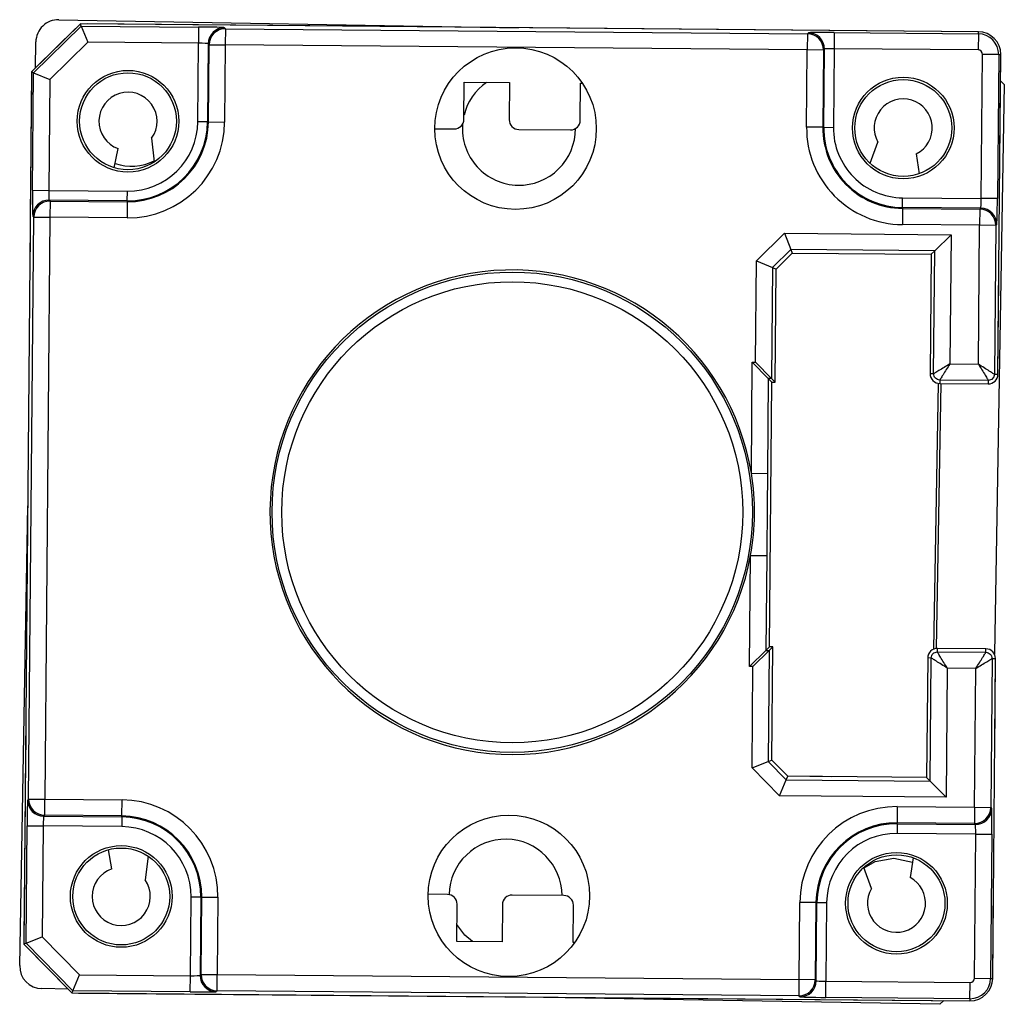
# Model space of a CAD drawing. Header units: millimetres. Extents: x 85 to 410, y 368 to 743.
# Tile 2 of 6: x 204.55 to 210.64, y 532.47 to 538.57. Entities that reach past the tile are written whole.
import ezdxf

# ---------------------------------------------------------------- set-up
doc = ezdxf.new("R2010")
doc.units = ezdxf.units.MM

msp = doc.modelspace()

# ---------------------------------------------------------------- linework, layer by layer
at = {"color": 7, "linetype": 'Continuous', "lineweight": 25}
for p, q in [((204.923, 538.5443), (204.6204, 538.247)), ((204.7895, 538.5703), (207.636, 538.5207)), ((204.9283, 538.5313), (204.923, 538.5443)), ((210.4828, 538.4958), (204.923, 538.5443)), ((210.4828, 538.4958), (204.9644, 538.544)), ((204.6333, 538.2415), (204.9283, 538.5313)), ((204.8935, 538.5153), (204.6499, 538.276)), ((204.9283, 538.5313), (205.6552, 538.525)), ((204.9283, 538.5313), (204.9688, 538.431)), ((205.6552, 538.525), (205.6543, 538.425)), ((205.8151, 538.5209), (205.821, 538.5148)), ((205.821, 538.5148), (205.8202, 538.4148)), ((205.821, 538.5148), (209.4244, 538.4834)), ((209.4244, 538.4834), (209.4235, 538.3834)), ((209.4244, 538.4834), (209.4304, 538.4893)), ((209.5904, 538.4907), (209.5895, 538.3907)), ((209.5904, 538.4907), (210.4827, 538.4829)), ((210.4827, 538.4829), (210.4818, 538.3829)), ((210.4827, 538.4829), (210.4828, 538.4958)), ((204.6443, 538.2704), (204.6471, 538.4328)), ((204.9688, 538.431), (204.7329, 538.1992)), ((205.6543, 538.425), (204.9688, 538.431)), ((205.65, 537.938), (205.6543, 538.425)), ((205.7143, 538.4218), (205.71, 537.9374)), ((205.7202, 538.4157), (205.7143, 538.4218)), ((205.716, 537.9374), (205.7202, 538.4157)), ((205.7202, 538.4157), (205.8202, 538.4148)), ((205.8202, 538.4148), (205.816, 537.9365)), ((209.4235, 538.3834), (205.8202, 538.4148)), ((209.4193, 537.9051), (209.4235, 538.3834)), ((209.5235, 538.3825), (209.4235, 538.3834)), ((209.5235, 538.3825), (209.5193, 537.9042)), ((209.5295, 538.3885), (209.5235, 538.3825)), ((209.5253, 537.9042), (209.5295, 538.3885)), ((209.5895, 538.3907), (209.5853, 537.9036)), ((210.4818, 538.3829), (209.5895, 538.3907)), ((210.5008, 537.4633), (210.5086, 538.3556)), ((210.6086, 538.3547), (210.5086, 538.3556)), ((210.6086, 538.3547), (210.6008, 537.4624)), ((210.6043, 536.3747), (210.6216, 538.3546)), ((210.6086, 538.3547), (210.6216, 538.3546)), ((210.6163, 537.7546), (210.6216, 538.3546)), ((204.6204, 538.247), (204.5733, 532.8472)), ((204.6333, 538.2415), (204.6204, 538.247)), ((204.627, 537.5146), (204.6333, 538.2415)), ((204.6333, 538.2415), (204.7329, 538.1992)), ((204.62, 538.2055), (204.6166, 537.807)), ((204.7329, 538.1992), (204.7269, 537.5137)), ((207.2979, 537.9536), (207.2999, 538.1836)), ((207.2999, 538.1836), (207.5799, 538.1811)), ((207.5799, 538.1811), (207.5779, 537.9511)), ((208.0179, 537.9473), (208.0199, 538.1773)), ((208.0199, 538.1773), (208.0307, 538.1772)), ((210.6434, 538.1681), (210.5819, 534.6435)), ((210.6201, 538.1922), (210.6434, 538.1681)), ((205.71, 537.9374), (205.65, 537.938)), ((205.71, 537.9374), (205.716, 537.9374)), ((205.716, 537.9374), (205.816, 537.9365)), ((207.1174, 537.8952), (207.2374, 537.8941)), ((207.6374, 537.8906), (207.9574, 537.8878)), ((209.5193, 537.9042), (209.4193, 537.9051)), ((209.5253, 537.9042), (209.5193, 537.9042)), ((209.5253, 537.9042), (209.5853, 537.9036)), ((205.364, 537.8368), (205.3802, 537.6895)), ((209.8121, 537.6812), (209.8609, 537.8112)), ((204.616, 537.747), (204.6127, 537.367)), ((205.133, 537.654), (205.1571, 537.7723)), ((210.0986, 537.7391), (210.1168, 537.6167)), ((204.627, 537.5146), (204.7269, 537.5137)), ((204.7269, 537.5137), (205.214, 537.5094)), ((205.2135, 537.4495), (205.214, 537.5094)), ((204.7292, 537.4537), (204.7351, 537.4477)), ((205.2135, 537.4495), (204.7292, 537.4537)), ((204.7351, 537.4477), (204.7342, 537.3477)), ((204.7351, 537.4477), (205.2134, 537.4435)), ((205.2134, 537.4435), (205.2125, 537.3435)), ((205.2135, 537.4495), (205.2134, 537.4435)), ((210.0133, 537.4076), (210.0138, 537.4676)), ((210.0138, 537.4676), (210.5008, 537.4633)), ((210.6008, 537.4624), (210.5008, 537.4633)), ((210.0132, 537.4016), (210.0124, 537.3016)), ((210.0133, 537.4076), (210.0132, 537.4016)), ((210.0132, 537.4016), (210.4915, 537.3974)), ((210.4976, 537.4033), (210.0133, 537.4076)), ((210.4915, 537.3974), (210.4907, 537.2974)), ((210.4915, 537.3974), (210.4976, 537.4033)), ((204.6028, 533.7452), (204.6342, 537.3485)), ((204.6342, 537.3485), (204.6283, 537.3546)), ((204.6342, 537.3485), (204.7342, 537.3477)), ((204.7342, 537.3477), (204.7028, 533.7443)), ((205.2125, 537.3435), (204.7342, 537.3477)), ((204.6122, 537.307), (204.6091, 536.957)), ((210.4907, 537.2974), (210.0124, 537.3016)), ((210.4832, 536.4374), (210.4907, 537.2974)), ((210.5907, 537.2966), (210.4907, 537.2974)), ((210.5907, 537.2966), (210.5826, 536.3749)), ((210.5967, 537.3025), (210.5907, 537.2966)), ((209.1087, 537.0781), (209.2815, 537.2479)), ((209.2815, 537.2479), (210.3135, 537.2389)), ((209.2815, 537.2479), (209.322, 537.1476)), ((210.3135, 537.2389), (210.2126, 537.1398)), ((210.3135, 537.2389), (210.3065, 536.4389)), ((209.322, 537.1476), (209.2083, 537.0359)), ((210.2126, 537.1398), (209.322, 537.1476)), ((209.322, 537.1476), (209.3308, 537.1258)), ((210.2126, 537.1398), (210.1908, 537.1183)), ((210.206, 536.3782), (210.2126, 537.1398)), ((209.1032, 536.4494), (209.1087, 537.0781)), ((209.1087, 537.0781), (209.2083, 537.0359)), ((209.2299, 537.0267), (209.3308, 537.1258)), ((209.3308, 537.1258), (209.6029, 537.1234)), ((209.3308, 537.1258), (210.1908, 537.1183)), ((210.1908, 537.1183), (210.1843, 536.3783)), ((209.2083, 537.0359), (209.2023, 536.3486)), ((209.2083, 537.0359), (209.2299, 537.0267)), ((209.2238, 536.3267), (209.2299, 537.0267)), ((210.6043, 536.3747), (210.6093, 536.9547)), ((209.0772, 535.762), (209.0832, 536.4496)), ((209.0832, 536.4496), (209.1032, 536.4494)), ((209.0832, 536.4496), (209.1823, 536.3488)), ((209.1032, 536.4494), (209.2023, 536.3486)), ((210.3065, 536.4389), (210.4832, 536.4374)), ((209.1823, 536.3488), (209.1772, 535.7611)), ((209.2023, 536.3486), (209.1823, 536.3488)), ((209.1823, 536.3488), (209.2038, 536.3269)), ((209.2023, 536.3486), (209.2238, 536.3267)), ((210.206, 536.3782), (210.1843, 536.3783)), ((210.244, 536.3395), (210.2438, 536.3178)), ((210.544, 536.3369), (210.244, 536.3395)), ((210.5826, 536.3749), (210.6043, 536.3747)), ((209.1895, 534.687), (209.2038, 536.3269)), ((209.2038, 536.3269), (209.2238, 536.3267)), ((210.2339, 536.3187), (210.2052, 534.673)), ((210.251, 536.3178), (210.2223, 534.6775)), ((210.2438, 536.3178), (210.5438, 536.3152)), ((210.544, 536.3369), (210.5438, 536.3152)), ((209.0772, 535.762), (209.1772, 535.7611)), ((204.5473, 532.7137), (204.5969, 535.5602)), ((209.0668, 534.5664), (209.0728, 535.254)), ((209.0728, 535.254), (209.1728, 535.2531)), ((209.1728, 535.2531), (209.1676, 534.6655)), ((209.0668, 534.5664), (209.1676, 534.6655)), ((209.0868, 534.5662), (209.1876, 534.6653)), ((209.1676, 534.6655), (209.1895, 534.687)), ((209.1676, 534.6655), (209.1876, 534.6653)), ((209.1876, 534.6653), (209.1816, 533.978)), ((209.1876, 534.6653), (209.2095, 534.6868)), ((209.2095, 534.6868), (209.1895, 534.687)), ((209.2034, 533.9868), (209.2095, 534.6868)), ((210.2293, 534.6562), (210.2295, 534.6779)), ((210.2293, 534.6562), (210.5293, 534.6536)), ((210.5295, 534.6753), (210.2295, 534.6779)), ((210.5293, 534.6536), (210.5295, 534.6753)), ((210.1689, 534.6184), (210.1625, 533.8784)), ((210.1906, 534.6182), (210.1689, 534.6184)), ((210.184, 533.8566), (210.1906, 534.6182)), ((210.5673, 534.6149), (210.5592, 533.6932)), ((210.5673, 534.6149), (210.5889, 534.6147)), ((210.5716, 532.6348), (210.5889, 534.6147)), ((210.5839, 534.0348), (210.5889, 534.6147)), ((209.0868, 534.5662), (209.0668, 534.5664)), ((209.0813, 533.9375), (209.0868, 534.5662)), ((210.2901, 534.5557), (210.2831, 533.7557)), ((210.4667, 534.5541), (210.2901, 534.5557)), ((210.4592, 533.6941), (210.4667, 534.5541)), ((204.5845, 534.1371), (204.5815, 533.7871)), ((209.0813, 533.9375), (209.1816, 533.978)), ((209.1816, 533.978), (209.2034, 533.9868)), ((209.1816, 533.978), (209.2934, 533.8643)), ((209.3025, 533.8859), (209.2034, 533.9868)), ((209.2511, 533.7647), (209.0813, 533.9375)), ((209.2511, 533.7647), (209.2934, 533.8643)), ((209.2934, 533.8643), (209.3025, 533.8859)), ((209.2934, 533.8643), (210.184, 533.8566)), ((209.5747, 533.8836), (209.3025, 533.8859)), ((210.1625, 533.8784), (209.3025, 533.8859)), ((210.184, 533.8566), (210.1625, 533.8784)), ((210.2831, 533.7557), (210.184, 533.8566)), ((204.581, 533.7271), (204.5776, 533.3472)), ((204.5967, 533.7393), (204.6028, 533.7452)), ((204.6028, 533.7452), (204.7028, 533.7443)), ((204.7019, 533.6444), (204.7028, 533.7443)), ((204.7028, 533.7443), (205.1811, 533.7402)), ((205.1802, 533.6402), (205.1811, 533.7402)), ((210.2831, 533.7557), (209.2511, 533.7647)), ((209.9809, 533.6983), (209.98, 533.5983)), ((209.9809, 533.6983), (210.4592, 533.6941)), ((210.4592, 533.6941), (210.4584, 533.5941)), ((210.4592, 533.6941), (210.5592, 533.6932)), ((210.5592, 533.6932), (210.5651, 533.6872)), ((204.7019, 533.6444), (204.6959, 533.6384)), ((204.6959, 533.6384), (205.1802, 533.6342)), ((205.1802, 533.6402), (204.7019, 533.6444)), ((205.1802, 533.6342), (205.1796, 533.5742)), ((205.1802, 533.6342), (205.1802, 533.6402)), ((210.4584, 533.5941), (209.98, 533.5983)), ((209.98, 533.5923), (209.98, 533.5983)), ((204.5863, 532.8524), (204.5926, 533.5793)), ((204.5926, 533.5793), (204.6926, 533.5785)), ((204.6926, 533.5785), (204.6866, 532.893)), ((205.1796, 533.5742), (204.6926, 533.5785)), ((209.98, 533.5923), (209.9795, 533.5323)), ((209.98, 533.5923), (210.4643, 533.5881)), ((210.4643, 533.5881), (210.4584, 533.5941)), ((210.4665, 533.5281), (209.9795, 533.5323)), ((210.4587, 532.6358), (210.4665, 533.5281)), ((210.4665, 533.5281), (210.5665, 533.5272)), ((210.5665, 533.5272), (210.5587, 532.6349)), ((205.1182, 533.3124), (205.0962, 533.4311)), ((205.3427, 533.3913), (205.3239, 533.2443)), ((210.0798, 533.3814), (210.0595, 533.2593)), ((209.8206, 533.1914), (209.7741, 533.3222)), ((204.5771, 533.2872), (204.5736, 532.8886)), ((210.5716, 532.6348), (210.5769, 533.2348)), ((205.6039, 532.6511), (205.6082, 533.1382)), ((205.6682, 533.1376), (205.6082, 533.1382)), ((205.6682, 533.1376), (205.6639, 532.6533)), ((205.6682, 533.1376), (205.6741, 533.1376)), ((205.67, 532.6593), (205.6741, 533.1376)), ((205.6741, 533.1376), (205.7741, 533.1367)), ((205.7741, 533.1367), (205.7699, 532.6584)), ((207.1961, 533.1543), (207.0761, 533.1553)), ((207.916, 533.148), (207.596, 533.1508)), ((207.2535, 532.8638), (207.2555, 533.0938)), ((207.5355, 533.0913), (207.5335, 532.8613)), ((207.9735, 532.8575), (207.9755, 533.0875)), ((209.3733, 532.6269), (209.3774, 533.1053)), ((209.4774, 533.1044), (209.3774, 533.1053)), ((209.4774, 533.1044), (209.4732, 532.6261)), ((209.4834, 533.1043), (209.4774, 533.1044)), ((209.4792, 532.62), (209.4834, 533.1043)), ((209.4834, 533.1043), (209.5434, 533.1038)), ((209.5434, 533.1038), (209.5391, 532.6168)), ((204.5863, 532.8524), (204.6866, 532.893)), ((204.6866, 532.893), (204.9184, 532.6571)), ((204.5863, 532.8524), (204.5733, 532.8472)), ((204.5733, 532.8472), (204.8706, 532.5446)), ((204.8761, 532.5575), (204.5863, 532.8524)), ((204.6023, 532.8176), (204.8416, 532.5741)), ((207.5335, 532.8613), (207.2535, 532.8638)), ((207.9843, 532.8574), (207.9735, 532.8575)), ((204.8761, 532.5575), (204.9184, 532.6571)), ((204.9184, 532.6571), (205.6039, 532.6511)), ((205.603, 532.5511), (205.6039, 532.6511)), ((205.6639, 532.6533), (205.67, 532.6593)), ((205.67, 532.6593), (205.7699, 532.6584)), ((205.7691, 532.5584), (205.7699, 532.6584)), ((205.7699, 532.6584), (209.3733, 532.6269)), ((209.3724, 532.527), (209.3733, 532.6269)), ((209.4732, 532.6261), (209.3733, 532.6269)), ((209.4732, 532.6261), (209.4792, 532.62)), ((210.4587, 532.6358), (210.5587, 532.6349)), ((210.5587, 532.6349), (210.5716, 532.6348)), ((204.8472, 532.5684), (204.6848, 532.5713)), ((209.5383, 532.5168), (209.5391, 532.6168)), ((209.5391, 532.6168), (210.4314, 532.609)), ((210.4305, 532.509), (210.4314, 532.609)), ((204.8761, 532.5575), (204.8706, 532.5446)), ((204.8706, 532.5446), (210.4304, 532.496)), ((205.603, 532.5511), (204.8761, 532.5575)), ((204.9121, 532.5442), (210.4304, 532.496)), ((205.7691, 532.5584), (205.763, 532.5525)), ((209.3724, 532.527), (205.7691, 532.5584)), ((210.244, 532.4742), (207.5575, 532.5211)), ((209.3783, 532.5209), (209.3724, 532.527)), ((210.4305, 532.509), (209.5383, 532.5168)), ((210.4305, 532.509), (210.4304, 532.496)), ((210.268, 532.4975), (210.244, 532.4742))]:
    msp.add_line(p, q, dxfattribs=at)
at = {"color": 7, "linetype": 'Continuous', "lineweight": 25, "flags": 128}
for points in [[(209.775, 533.3198), (209.8445, 533.3585), (209.9597, 533.3793)], [(209.9597, 533.3793), (210.0741, 533.3545), (210.0753, 533.354)], [(207.3498, 532.8629), (207.3035, 532.9031), (207.2544, 532.9674)]]:
    msp.add_lwpolyline(points, dxfattribs=at)
at = {"color": 7, "linetype": 'Continuous', "lineweight": 25}
for centre, radius in [((207.6174, 537.8958), 0.5), ((205.2178, 537.9417), 0.3147), ((205.2178, 537.9417), 0.3), ((210.0176, 537.8999), 0.3147), ((210.0176, 537.8999), 0.3), ((207.5967, 535.5209), 1.4871), ((207.5967, 535.5209), 1.4271), ((207.576, 533.146), 0.5), ((205.1759, 533.1419), 0.3147), ((205.1759, 533.1419), 0.3), ((209.9757, 533.1), 0.3147), ((209.9757, 533.1), 0.3)]:
    msp.add_circle(centre, radius, dxfattribs=at)
for centre, radius, start, end in [((204.7871, 538.4304), 0.14, 89, 179), ((205.8143, 538.4208), 0.1, 89.52044, 179.47956), ((205.8202, 538.4148), 0.1, 89.52044, 179.47956), ((209.4235, 538.3834), 0.1, 359.52044, 89.47956), ((209.4295, 538.3893), 0.1, 359.52044, 89.47956), ((210.4816, 538.3558), 0.1271, 359.5, 89.5), ((210.4816, 538.3558), 0.14, 359.5, 89.5), ((210.4816, 538.3558), 0.0271, 359.5, 89.5), ((207.6382, 537.8955), 0.35, 124.95769, 166.28059), ((205.2178, 537.9417), 0.18, 324.31887, 250.31186), ((210.0176, 537.8999), 0.18, 296.76604, 209.5), ((205.2178, 537.9417), 0.5983, 269.5, 359.5), ((205.2178, 537.9417), 0.4983, 269.5, 359.5), ((205.2178, 537.9417), 0.4923, 269.5, 359.5), ((205.2178, 537.9417), 0.4323, 269.5, 359.5), ((207.2379, 537.9541), 0.06, 269.5, 359.5), ((207.6379, 537.9506), 0.06, 179.5, 269.5), ((207.9579, 537.9478), 0.06, 269.5, 359.5), ((207.6382, 537.8955), 0.35, 175.49607, 269), ((207.6382, 537.8955), 0.35, 269, 0.08015), ((210.0176, 537.8999), 0.5983, 179.5, 269.5), ((210.0176, 537.8999), 0.4983, 179.5, 269.5), ((210.0176, 537.8999), 0.4923, 179.5, 269.5), ((210.0176, 537.8999), 0.4323, 179.5, 269.5), ((205.239, 537.9624), 0.3, 250.39012, 297.8978), ((204.7283, 537.3537), 0.1, 89.52044, 179.47956), ((204.7342, 537.3476), 0.1, 89.52044, 179.47956), ((210.4906, 537.2974), 0.1, 359.52044, 89.47956), ((210.4967, 537.3033), 0.1, 359.52044, 89.47956), ((207.5967, 535.5209), 1.5, 9.24856, 349.75144), ((210.2443, 536.3778), 0.06, 179.5, 269.5), ((210.5443, 536.3752), 0.06, 269.5, 359.5), ((207.5967, 535.5209), 1.5, 349.75144, 9.24856), ((210.2289, 534.6179), 0.06, 89.5, 179.5), ((210.5289, 534.6153), 0.06, 359.5, 89.5), ((204.6968, 533.7385), 0.1, 179.52044, 269.47956), ((204.7028, 533.7444), 0.1, 179.52044, 269.47956), ((205.1759, 533.1419), 0.5983, 359.5, 89.5), ((209.9757, 533.1), 0.5983, 89.5, 179.5), ((210.4592, 533.6941), 0.1, 269.52044, 359.47956), ((210.4651, 533.6881), 0.1, 269.52044, 359.47956), ((205.1759, 533.1419), 0.4983, 359.5, 89.5), ((205.1759, 533.1419), 0.4923, 359.5, 89.5), ((209.9757, 533.1), 0.4983, 89.5, 179.5), ((205.1759, 533.1419), 0.4323, 359.5, 89.5), ((209.9757, 533.1), 0.4923, 89.5, 179.5), ((207.5553, 533.1463), 0.35, 89, 178.81497), ((207.5553, 533.1463), 0.35, 0.30373, 89), ((209.9757, 533.1), 0.4323, 89.5, 179.5), ((205.1759, 533.1419), 0.18, 108.68814, 34.68113), ((209.9757, 533.1), 0.18, 149.5, 62.23396), ((207.1955, 533.0943), 0.06, 359.5, 89.5), ((207.5955, 533.0908), 0.06, 89.5, 179.5), ((207.9155, 533.088), 0.06, 359.5, 89.5), ((204.6872, 532.7112), 0.14, 179, 269), ((205.7639, 532.6525), 0.1, 179.52044, 269.47956), ((205.77, 532.6584), 0.1, 179.52044, 269.47956), ((209.3732, 532.627), 0.1, 269.52044, 359.47956), ((209.3792, 532.6209), 0.1, 269.52044, 359.47956), ((210.4317, 532.636), 0.14, 269.5, 359.5), ((210.4317, 532.636), 0.1271, 269.5, 359.5), ((210.4317, 532.636), 0.0271, 269.5, 359.5)]:
    msp.add_arc(centre, radius, start, end, dxfattribs=at)
for centre, major_axis, ratio, start_param, end_param in [((205.6551, 538.5222), (0.16, -0.0014), 0.017455, 0.017453, 1.570796), ((209.5904, 538.4879), (0.16, -0.0014), 0.017455, 1.570796, 3.124139), ((205.6543, 538.4222), (0.06, -0.0005), 0.046547, 0.017453, 1.570796), ((209.5895, 538.3879), (0.06, -0.0005), 0.046547, 1.570796, 3.124139), ((204.6297, 537.5145), (0.0014, 0.16), 0.017455, 1.570796, 3.124139), ((204.7297, 537.5137), (0.0005, 0.06), 0.046547, 1.570796, 3.124139), ((210.4981, 537.4633), (0.0005, 0.06), 0.046547, 3.159046, 4.712389), ((210.598, 537.4625), (0.0014, 0.16), 0.017455, 3.159046, 4.712389), ((204.5954, 533.5793), (0.0014, 0.16), 0.017455, 0.017453, 1.570796), ((210.5637, 533.5272), (0.0014, 0.16), 0.017455, 4.712389, 6.265732), ((204.6954, 533.5784), (0.0005, 0.06), 0.046547, 0.017453, 1.570796), ((210.4637, 533.5281), (0.0005, 0.06), 0.046547, 4.712389, 6.265732), ((205.6039, 532.6539), (0.06, -0.0005), 0.046547, 4.712389, 6.265732), ((209.5392, 532.6196), (0.06, -0.0005), 0.046547, 3.159046, 4.712389), ((205.6031, 532.5539), (0.16, -0.0014), 0.017455, 4.712389, 6.265732), ((209.5383, 532.5196), (0.16, -0.0014), 0.017455, 3.159046, 4.712389)]:
    msp.add_ellipse(centre, major_axis=major_axis, ratio=ratio, start_param=start_param, end_param=end_param, dxfattribs=at)
for points, knots in [([(210.3065, 536.4389), (210.2945, 536.4316), (210.2704, 536.4169), (210.2428, 536.4001), (210.2251, 536.3894), (210.2147, 536.3831), (210.2076, 536.379), (210.2065, 536.3784), (210.206, 536.3782)], [0, 0, 0, 0, 0.2497092, 0.4991704, 0.6296049, 0.7496947, 0.8769346, 1, 1, 1, 1]), ([(210.3065, 536.4389), (210.2989, 536.427), (210.2838, 536.4032), (210.2665, 536.376), (210.2555, 536.3585), (210.2491, 536.3481), (210.2448, 536.3411), (210.2442, 536.34), (210.244, 536.3395)], [0, 0, 0, 0, 0.249709, 0.49917, 0.629556, 0.749694, 0.876912, 1, 1, 1, 1]), ([(210.5826, 536.3749), (210.5821, 536.3751), (210.581, 536.3757), (210.574, 536.38), (210.5636, 536.3864), (210.5461, 536.3974), (210.5189, 536.4147), (210.4951, 536.4298), (210.4832, 536.4374)], [0, 0, 0, 0, 0.123088, 0.250306, 0.370444, 0.50083, 0.750291, 1, 1, 1, 1]), ([(210.4832, 536.4374), (210.4905, 536.4254), (210.5052, 536.4013), (210.5221, 536.3737), (210.5327, 536.356), (210.539, 536.3456), (210.5431, 536.3385), (210.5437, 536.3374), (210.544, 536.3369)], [0, 0, 0, 0, 0.249709, 0.49917, 0.629605, 0.749695, 0.876935, 1, 1, 1, 1]), ([(210.244, 536.3395), (210.2389, 536.3401), (210.2289, 536.3414), (210.2163, 536.3503), (210.2076, 536.3631), (210.2065, 536.3731), (210.206, 536.3782)], [0, 0, 0, 0, 0.250017, 0.5, 0.749983, 1, 1, 1, 1]), ([(210.5826, 536.3749), (210.582, 536.3699), (210.5807, 536.3598), (210.5718, 536.3472), (210.559, 536.3385), (210.549, 536.3374), (210.544, 536.3369)], [0, 0, 0, 0, 0.250017, 0.5, 0.749983, 1, 1, 1, 1]), ([(209.1772, 535.7611), (209.177, 535.7394), (209.1762, 535.6472), (209.1747, 535.4779), (209.1734, 535.3302), (209.1728, 535.2531)], [0, 0, 0, 0, 0.12814, 0.544703, 1, 1, 1, 1]), ([(210.1906, 534.6182), (210.1912, 534.6232), (210.1925, 534.6333), (210.2015, 534.6459), (210.2142, 534.6546), (210.2242, 534.6557), (210.2293, 534.6562)], [0, 0, 0, 0, 0.2500171, 0.5, 0.7499829, 1, 1, 1, 1]), ([(210.2901, 534.5557), (210.2827, 534.5677), (210.268, 534.5918), (210.2512, 534.6194), (210.2405, 534.637), (210.2342, 534.6475), (210.2301, 534.6546), (210.2295, 534.6557), (210.2293, 534.6562)], [0, 0, 0, 0, 0.249709, 0.49917, 0.629605, 0.749695, 0.876935, 1, 1, 1, 1]), ([(210.4667, 534.5541), (210.4743, 534.5661), (210.4894, 534.5899), (210.5067, 534.6171), (210.5177, 534.6346), (210.5242, 534.645), (210.5284, 534.6519), (210.529, 534.6531), (210.5293, 534.6536)], [0, 0, 0, 0, 0.249709, 0.49917, 0.629556, 0.749694, 0.876912, 1, 1, 1, 1]), ([(210.5293, 534.6536), (210.5343, 534.653), (210.5443, 534.6517), (210.5569, 534.6428), (210.5657, 534.63), (210.5667, 534.62), (210.5673, 534.6149)], [0, 0, 0, 0, 0.250017, 0.5, 0.749983, 1, 1, 1, 1]), ([(210.2901, 534.5557), (210.2781, 534.5633), (210.2543, 534.5784), (210.2271, 534.5957), (210.2096, 534.6067), (210.1992, 534.6131), (210.1923, 534.6174), (210.1912, 534.6179), (210.1906, 534.6182)], [0, 0, 0, 0, 0.249709, 0.49917, 0.629556, 0.749694, 0.876912, 1, 1, 1, 1]), ([(210.4667, 534.5541), (210.4788, 534.5615), (210.5028, 534.5762), (210.5304, 534.593), (210.5481, 534.6037), (210.5585, 534.61), (210.5656, 534.6141), (210.5667, 534.6147), (210.5673, 534.6149)], [0, 0, 0, 0, 0.249709, 0.49917, 0.629605, 0.749695, 0.876935, 1, 1, 1, 1])]:
    msp.add_open_spline(points, degree=3, knots=knots, dxfattribs=at)

doc.saveas('drawing.dxf')
